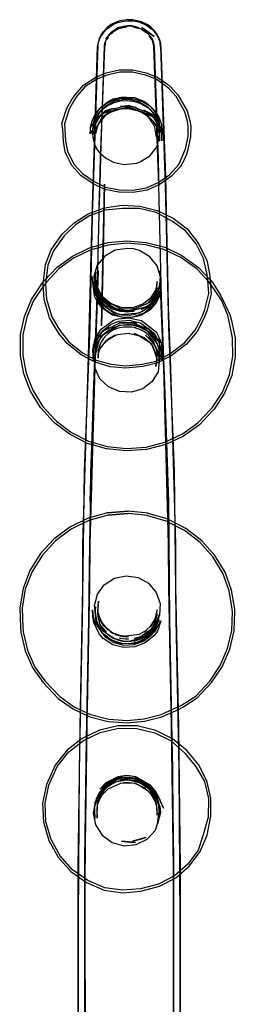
# Model space of a CAD drawing. Header units: centimetres. Extents: x -92 to 124, y -80 to 168.
# Tile 3 of 4: x -86 to -68, y 86 to 168. Entities that reach past the tile are written whole.
import ezdxf

# ---------------------------------------------------------------- set-up
doc = ezdxf.new("R2010")
doc.units = ezdxf.units.CM
doc.layers.get('0').update_dxf_attribs({"true_color": 0x5890e1})

msp = doc.modelspace()

# ---------------------------------------------------------------- linework, layer by layer
at = {"color": 18, "true_color": 0x000000}
for points in [[(-72.287, 80.811, 10.803), (-72.298, 93.426, 10.803), (-72.373, 105.927, 10.803), (-72.627, 118.295, 10.803), (-72.781, 130.483, 10.803), (-73.246, 142.423, 10.803), (-73.504, 154.131, 10.803), (-73.888, 165.604, 10.803), (-73.959, 166.047, 10.803), (-73.992, 166.126, 10.803), (-74.128, 166.444, 10.803), (-74.195, 166.589, 10.803), (-74.243, 166.681, 10.803), (-74.404, 166.889, 10.803), (-74.656, 167.156, 10.803), (-74.802, 167.273, 10.803), (-74.972, 167.392, 10.803), (-75.487, 167.652, 10.803), (-76.212, 167.821, 10.803), (-76.74, 167.824, 10.803), (-77.097, 167.765, 10.803), (-77.287, 167.73, 10.803), (-77.647, 167.604, 10.803), (-77.99, 167.426, 10.803), (-78.298, 167.201, 10.803), (-78.695, 166.787, 10.803), (-78.787, 166.64, 10.803), (-78.963, 166.317, 10.803), (-79.099, 165.832, 10.803), (-79.511, 154.115, 10.803), (-79.764, 142.445, 10.803), (-80.234, 130.476, 10.803), (-80.38, 118.302, 10.803), (-80.639, 105.927, 10.803), (-80.724, 93.423, 10.803), (-80.717, 80.812, 10.803)], [(-80.717, 83.363, 10.803), (-80.718, 93.753, 10.803), (-80.718, 97.71, 10.803), (-80.558, 109.385, 10.803), (-80.343, 120.928, 10.803), (-80.323, 124.483, 10.803), (-79.902, 139.02, 10.803), (-79.545, 152.395, 10.803), (-79.094, 165.708, 10.803), (-79.024, 166.04, 10.803), (-78.889, 166.385, 10.803), (-78.583, 166.824, 10.803), (-78.308, 167.106, 10.803), (-77.826, 167.424, 10.803), (-77.469, 167.581, 10.803), (-77.099, 167.678, 10.803), (-76.923, 167.708, 10.803), (-76.564, 167.738, 10.803), (-76.212, 167.73, 10.803), (-75.846, 167.663, 10.803), (-75.668, 167.621, 10.803), (-75.135, 167.399, 10.803), (-74.659, 167.067, 10.803), (-74.472, 166.867, 10.803), (-74.247, 166.595, 10.803), (-74.075, 166.281, 10.803), (-73.963, 165.959, 10.803), (-73.931, 165.824, 10.803), (-73.919, 165.591, 10.803), (-73.963, 165.959, 10.803), (-73.89, 165.526, 10.803), (-73.514, 154.904, 10.803), (-73.303, 144.153, 10.803), (-73.104, 139.028, 10.803), (-72.694, 124.48, 10.803), (-72.679, 120.948, 10.803), (-72.446, 109.389, 10.803), (-72.287, 97.719, 10.803), (-72.307, 93.764, 10.803), (-72.302, 84.525, 10.803)], [(-80.155, 80.807, 10.803), (-80.157, 93.416, 10.803), (-80.068, 105.925, 10.803), (-79.818, 118.285, 10.803), (-79.661, 130.469, 10.803), (-79.728, 128.075, 10.803), (-79.415, 137.694, 10.803), (-79.661, 130.469, 10.803), (-79.201, 142.419, 10.803), (-79.089, 147.153, 10.803), (-78.882, 156.431, 10.803), (-78.942, 154.115, 10.803), (-78.554, 165.609, 10.803), (-78.513, 165.861, 10.803), (-78.434, 166.113, 10.803), (-78.226, 166.481, 10.803), (-78.432, 166.246, 10.803), (-77.935, 166.81, 10.803), (-78.226, 166.481, 10.803), (-77.917, 166.812, 10.803), (-78.218, 166.534, 10.803), (-77.437, 167.143, 10.803), (-77.917, 166.812, 10.803), (-77.539, 167.059, 10.803), (-77.125, 167.231, 10.803), (-76.415, 167.303, 10.803), (-75.847, 167.208, 10.803), (-76.419, 167.337, 10.803), (-76.975, 167.258, 10.803), (-77.437, 167.143, 10.803), (-76.419, 167.337, 10.803), (-76.134, 167.275, 10.803), (-75.847, 167.208, 10.803), (-75.294, 166.955, 10.803), (-74.985, 166.708, 10.803), (-74.725, 166.402, 10.803), (-74.535, 165.988, 10.803), (-74.624, 166.263, 10.803), (-74.448, 165.664, 10.803), (-74.535, 165.988, 10.803), (-74.49, 165.819, 10.803), (-74.46, 165.574, 10.803), (-74.073, 154.114, 10.803), (-74.131, 156.431, 10.803), (-73.924, 147.153, 10.803), (-73.813, 142.42, 10.803), (-73.343, 130.464, 10.803), (-73.284, 128.075, 10.803), (-73.598, 137.694, 10.803), (-73.343, 130.464, 10.803), (-73.2, 118.289, 10.803), (-72.943, 105.924, 10.803), (-72.855, 93.418, 10.803), (-72.857, 80.807, 10.803)]]:
    msp.add_polyline3d(points, dxfattribs=at)
for points in [[(-77.138, 167.234, 10.803), (-77.799, 166.838, 10.803), (-78.028, 166.642, 10.803), (-77.871, 166.781, 10.803), (-77.799, 166.838, 10.803), (-77.671, 166.919, 10.803)], [(-77.261, 167.114, 10.803), (-77.111, 167.158, 10.803), (-76.769, 167.223, 10.803), (-77.118, 167.156, 10.803), (-76.691, 167.243, 10.803)], [(-76.975, 167.258, 10.803), (-77.26, 167.179, 10.803), (-77.125, 167.231, 10.803)], [(-75.901, 167.158, 10.803), (-75.705, 167.095, 10.803), (-76.134, 167.207, 10.803)], [(-74.738, 166.648, 10.803), (-75.455, 167.177, 10.803), (-74.448, 166.428, 10.803)], [(-75.43, 166.966, 10.803), (-75.141, 166.781, 10.803), (-75.058, 166.708, 10.803)], [(-78.373, 166.181, 10.803), (-78.31, 166.3, 10.803), (-78.222, 166.42, 10.803)], [(-74.85, 166.499, 10.803), (-74.624, 166.162, 10.803), (-74.561, 166.017, 10.803), (-74.64, 166.179, 10.803)], [(-74.119, 156.338, 10.803), (-74.081, 154.928, 10.803), (-74.46, 165.595, 10.803), (-74.561, 166.017, 10.803), (-74.492, 165.756, 10.803), (-74.448, 165.563, 10.803)], [(-79.54, 152.441, 10.803), (-79.118, 165.581, 10.803), (-79.094, 165.708, 10.803)], [(-78.993, 152.43, 10.803), (-78.552, 165.55, 10.803), (-78.894, 156.338, 10.803)], [(-78.552, 165.55, 10.803), (-78.543, 165.717, 10.803), (-78.476, 165.925, 10.803)], [(-82.056, 159.258, 10.803), (-81.646, 160.516, 10.803), (-81.239, 161.226, 10.803), (-80.977, 161.628, 10.803), (-80.293, 162.426, 10.803), (-79.255, 163.088, 10.803), (-78.396, 163.433, 10.803), (-77.311, 163.677, 10.803), (-76.203, 163.691, 10.803), (-75.11, 163.431, 10.803), (-74.189, 163.076, 10.803), (-73.344, 162.488, 10.803), (-73.086, 162.271, 10.803), (-72.484, 161.601, 10.803), (-71.727, 160.279, 10.803), (-71.507, 159.478, 10.803), (-71.429, 158.996, 10.803), (-71.445, 158.149, 10.803), (-71.674, 157.092, 10.803), (-71.773, 156.675, 10.803), (-72.174, 155.867, 10.803), (-72.267, 155.701, 10.803), (-73.02, 154.891, 10.803), (-73.947, 154.226, 10.803), (-75.017, 153.744, 10.803), (-76.184, 153.548, 10.803), (-77.359, 153.581, 10.803), (-78.528, 153.785, 10.803), (-79.471, 154.271, 10.803), (-80.487, 154.953, 10.803), (-81.235, 155.764, 10.803), (-81.722, 156.723, 10.803), (-81.796, 156.903, 10.803), (-81.944, 157.749, 10.803), (-81.977, 158.78, 10.803)], [(-79.166, 162.91, 10.803), (-80.162, 162.275, 10.803), (-80.819, 161.507, 10.803), (-81.069, 161.124, 10.803), (-81.464, 160.434, 10.803), (-81.859, 159.23, 10.803), (-81.755, 157.797, 10.803), (-81.606, 156.963, 10.803), (-81.075, 155.883, 10.803), (-80.353, 155.102, 10.803), (-79.388, 154.442, 10.803), (-78.464, 153.974, 10.803), (-77.34, 153.773, 10.803), (-76.201, 153.745, 10.803), (-75.076, 153.935, 10.803), (-74.048, 154.398, 10.803), (-73.151, 155.041, 10.803), (-72.424, 155.823, 10.803), (-72.342, 155.971, 10.803), (-71.864, 157.139, 10.803), (-71.643, 158.162, 10.803), (-71.626, 158.985, 10.803), (-71.701, 159.439, 10.803), (-71.913, 160.207, 10.803), (-72.643, 161.48, 10.803), (-73.224, 162.128, 10.803), (-73.47, 162.334, 10.803), (-74.28, 162.899, 10.803), (-75.17, 163.241, 10.803), (-76.226, 163.492, 10.803), (-77.288, 163.479, 10.803), (-78.334, 163.244, 10.803)], [(-76.547, 160.741, 10.803), (-78.501, 160.291, 10.803), (-79.718, 158.89, 10.803), (-78.91, 159.896, 10.803), (-79.716, 158.379, 10.803), (-79.67, 159.077, 10.803), (-79.523, 159.604, 10.803), (-79.262, 160.092, 10.803), (-78.892, 160.524, 10.803), (-78.426, 160.882, 10.803), (-77.881, 161.148, 10.803), (-77.278, 161.307, 10.803), (-76.643, 161.348, 10.803), (-76.007, 161.264, 10.803), (-75.399, 161.056, 10.803), (-74.854, 160.731, 10.803), (-74.397, 160.3, 10.803), (-74.056, 159.782, 10.803), (-73.854, 159.201, 10.803), (-73.824, 158.425, 10.803), (-73.997, 159.019, 10.803), (-73.641, 158.35, 10.803), (-74.651, 160.017, 10.803), (-76.547, 160.741, 10.803), (-75.932, 160.563, 10.803), (-77.225, 160.669, 10.803)], [(-75.4, 160.18, 10.803), (-76.584, 160.466, 10.803), (-77.198, 160.471, 10.803), (-78.301, 160.065, 10.803), (-78.78, 159.745, 10.803), (-79.535, 158.323, 10.803), (-79.48, 159.028, 10.803), (-79.343, 159.52, 10.803), (-79.099, 159.977, 10.803), (-78.754, 160.38, 10.803), (-78.318, 160.715, 10.803), (-77.808, 160.964, 10.803), (-77.244, 161.112, 10.803), (-76.65, 161.15, 10.803), (-76.055, 161.072, 10.803), (-75.486, 160.877, 10.803), (-74.975, 160.572, 10.803), (-74.547, 160.168, 10.803), (-74.227, 159.683, 10.803), (-74.038, 159.139, 10.803), (-74.008, 158.368, 10.803), (-74.168, 158.922, 10.803), (-74.495, 159.411, 10.803), (-74.909, 159.836, 10.803), (-75.4, 160.18, 10.803), (-76.556, 160.589, 10.803), (-74.707, 159.885, 10.803)], [(-78.839, 156.707, 10.803), (-79.205, 157.21, 10.803), (-79.342, 157.504, 10.803), (-79.471, 158.094, 10.803), (-79.48, 158.413, 10.803), (-79.472, 158.701, 10.803), (-79.466, 159.284, 10.803), (-79.356, 159.739, 10.803), (-79.151, 160.167, 10.803), (-78.825, 160.602, 10.803), (-78.328, 161.017, 10.803), (-77.888, 161.246, 10.803), (-77.479, 161.315, 10.803), (-76.72, 161.414, 10.803), (-77.888, 161.246, 10.803), (-77.072, 161.452, 10.803), (-76.737, 161.431, 10.803), (-76.392, 161.407, 10.803), (-76.061, 161.385, 10.803), (-75.289, 161.079, 10.803), (-75.017, 160.9, 10.803), (-74.661, 160.579, 10.803), (-74.301, 160.071, 10.803), (-74.267, 160.012, 10.803), (-74.092, 159.582, 10.803), (-74.026, 159.282, 10.803), (-74.007, 158.825, 10.803), (-74.055, 158.097, 10.803), (-74.231, 157.368, 10.803), (-74.299, 157.222, 10.803), (-74.882, 156.488, 10.803), (-75.568, 156.069, 10.803), (-75.905, 155.946, 10.803), (-76.911, 155.831, 10.803), (-77.734, 155.988, 10.803), (-78.459, 156.377, 10.803)], [(-79.268, 159.256, 10.803), (-79.112, 159.814, 10.803), (-78.873, 160.23, 10.803), (-78.805, 160.318, 10.803), (-78.6, 160.539, 10.803), (-78.468, 160.667, 10.803), (-78.239, 160.822, 10.803), (-77.825, 161.038, 10.803), (-78.468, 160.667, 10.803), (-78.027, 160.927, 10.803), (-77.825, 161.038, 10.803), (-77.666, 161.117, 10.803), (-77.372, 161.18, 10.803), (-77.057, 161.231, 10.803), (-76.735, 161.268, 10.803), (-76.418, 161.225, 10.803), (-75.951, 161.127, 10.803), (-75.663, 161.043, 10.803), (-75.003, 160.618, 10.803), (-74.802, 160.439, 10.803), (-74.618, 160.211, 10.803), (-74.385, 159.802, 10.803), (-74.285, 159.533, 10.803), (-74.209, 159.114, 10.803), (-74.244, 158.407, 10.803), (-74.254, 158.111, 10.803), (-74.379, 158.944, 10.803), (-74.495, 159.204, 10.803), (-74.934, 159.787, 10.803), (-75.164, 159.973, 10.803), (-75.819, 160.347, 10.803), (-76.768, 160.518, 10.803), (-77.702, 160.365, 10.803), (-78.502, 159.906, 10.803), (-79.052, 159.217, 10.803), (-79.16, 158.952, 10.803), (-79.281, 158.395, 10.803), (-79.279, 158.824, 10.803)], [(-78.91, 159.896, 10.803), (-78.4, 160.238, 10.803), (-77.841, 160.495, 10.803), (-78.501, 160.291, 10.803)], [(-78.462, 160.149, 10.803), (-76.556, 160.589, 10.803), (-77.198, 160.471, 10.803)], [(-74.783, 159.991, 10.803), (-74.343, 159.541, 10.803), (-74.651, 160.017, 10.803), (-75.31, 160.359, 10.803)], [(-74.038, 159.139, 10.803), (-73.998, 157.792, 10.803), (-73.994, 158.562, 10.803)], [(-73.807, 158.586, 10.803), (-73.812, 157.812, 10.803), (-73.854, 159.201, 10.803)], [(-78.798, 142.534, 10.803), (-78.542, 154.237, 10.803), (-78.676, 147.256, 10.803)], [(-69.879, 146.82, 10.803), (-69.81, 146.293, 10.803), (-69.743, 145.177, 10.803), (-70.065, 143.819, 10.803), (-70.286, 143.27, 10.803), (-70.757, 142.297, 10.803), (-70.91, 142.057, 10.803), (-71.786, 141.003, 10.803), (-73.048, 140.04, 10.803), (-74.218, 139.432, 10.803), (-75.395, 139.169, 10.803), (-76.78, 139.026, 10.803), (-78.074, 139.15, 10.803), (-79.321, 139.514, 10.803), (-80.462, 140.125, 10.803), (-81.622, 141.067, 10.803), (-82.281, 141.877, 10.803), (-82.573, 142.3, 10.803), (-83.081, 143.19, 10.803), (-83.53, 144.71, 10.803), (-83.623, 145.996, 10.803), (-83.424, 147.581, 10.803), (-82.936, 148.816, 10.803), (-82.031, 150.099, 10.803), (-81.057, 151.039, 10.803), (-79.881, 151.785, 10.803), (-78.542, 152.287, 10.803), (-77.101, 152.5, 10.803), (-75.64, 152.413, 10.803), (-74.208, 152.068, 10.803), (-72.879, 151.43, 10.803), (-71.732, 150.535, 10.803), (-70.828, 149.426, 10.803), (-70.206, 148.167, 10.803), (-70.104, 147.96, 10.803), (-70.737, 149.248, 10.803), (-70.828, 149.426, 10.803), (-70.104, 147.96, 10.803)], [(-70.007, 146.281, 10.803), (-70.067, 146.776, 10.803), (-70.385, 148.086, 10.803), (-70.909, 149.149, 10.803), (-70.99, 149.312, 10.803), (-71.868, 150.39, 10.803), (-72.924, 151.142, 10.803), (-74.275, 151.879, 10.803), (-75.67, 152.216, 10.803), (-77.054, 152.212, 10.803), (-78.492, 152.093, 10.803), (-79.794, 151.605, 10.803), (-80.938, 150.879, 10.803), (-81.887, 149.964, 10.803), (-82.758, 148.725, 10.803), (-83.232, 147.527, 10.803), (-83.423, 145.995, 10.803), (-83.333, 144.743, 10.803), (-82.898, 143.269, 10.803), (-82.405, 142.405, 10.803), (-82.123, 141.997, 10.803), (-81.481, 141.208, 10.803), (-80.354, 140.293, 10.803), (-79.246, 139.699, 10.803), (-78.036, 139.346, 10.803), (-76.777, 139.226, 10.803), (-75.429, 139.364, 10.803), (-74.288, 139.619, 10.803), (-73.152, 140.21, 10.803), (-71.926, 141.146, 10.803), (-71.074, 142.171, 10.803), (-70.926, 142.403, 10.803), (-70.468, 143.349, 10.803), (-70.254, 143.875, 10.803), (-69.942, 145.192, 10.803)], [(-83.831, 135.781, 10.803), (-84.654, 137.117, 10.803), (-85.21, 138.557, 10.803), (-85.481, 140.052, 10.803), (-85.488, 140.294, 10.803), (-85.475, 141.81, 10.803), (-85.161, 143.288, 10.803), (-84.573, 144.697, 10.803), (-83.72, 145.987, 10.803), (-83.493, 146.275, 10.803), (-82.443, 147.379, 10.803), (-81.195, 148.291, 10.803), (-79.79, 148.974, 10.803), (-78.267, 149.399, 10.803), (-76.691, 149.554, 10.803), (-75.107, 149.421, 10.803), (-73.574, 149.014, 10.803), (-72.149, 148.343, 10.803), (-70.773, 147.359, 10.803), (-69.796, 146.31, 10.803), (-69.603, 146.072, 10.803), (-68.954, 145.017, 10.803), (-68.189, 143.462, 10.803), (-68.102, 143.079, 10.803), (-67.768, 141.536, 10.803), (-67.749, 139.969, 10.803), (-68.042, 138.424, 10.803), (-68.634, 136.962, 10.803), (-69.502, 135.627, 10.803), (-69.617, 135.498, 10.803), (-70.711, 134.355, 10.803), (-72.017, 133.42, 10.803), (-73.491, 132.73, 10.803), (-75.082, 132.313, 10.803), (-76.733, 132.185, 10.803), (-78.37, 132.354, 10.803), (-79.938, 132.813, 10.803), (-81.38, 133.537, 10.803), (-82.646, 134.495, 10.803), (-82.754, 134.603, 10.803)], [(-81.279, 133.708, 10.803), (-79.867, 132.999, 10.803), (-78.333, 132.549, 10.803), (-76.73, 132.384, 10.803), (-75.114, 132.51, 10.803), (-73.557, 132.918, 10.803), (-72.114, 133.594, 10.803), (-70.836, 134.509, 10.803), (-69.766, 135.627, 10.803), (-69.661, 135.747, 10.803), (-68.812, 137.052, 10.803), (-68.233, 138.48, 10.803), (-67.947, 139.991, 10.803), (-67.966, 141.522, 10.803), (-68.293, 143.03, 10.803), (-68.377, 143.398, 10.803), (-68.889, 144.656, 10.803), (-69.761, 145.951, 10.803), (-69.948, 146.182, 10.803), (-70.904, 147.208, 10.803), (-72.249, 148.17, 10.803), (-73.642, 148.826, 10.803), (-75.141, 149.224, 10.803), (-76.69, 149.354, 10.803), (-78.231, 149.203, 10.803), (-79.719, 148.787, 10.803), (-81.093, 148.119, 10.803), (-82.314, 147.227, 10.803), (-83.341, 146.148, 10.803), (-83.561, 145.868, 10.803), (-84.395, 144.607, 10.803), (-84.969, 143.23, 10.803), (-85.276, 141.786, 10.803), (-85.289, 140.306, 10.803), (-85.283, 140.075, 10.803), (-85.018, 138.613, 10.803), (-84.474, 137.205, 10.803), (-83.67, 135.898, 10.803), (-82.616, 134.747, 10.803), (-82.518, 134.645, 10.803)], [(-78.476, 143.873, 10.803), (-78.083, 143.597, 10.803), (-77.171, 143.266, 10.803), (-76.683, 143.251, 10.803), (-76.193, 143.263, 10.803), (-75.79, 143.403, 10.803), (-75.281, 143.589, 10.803), (-74.559, 144.199, 10.803), (-74.279, 144.677, 10.803), (-74.044, 145.331, 10.803), (-73.998, 145.789, 10.803), (-73.989, 146.027, 10.803), (-74.182, 145.293, 10.803), (-74.014, 145.627, 10.803), (-73.915, 146.566, 10.803), (-74.187, 147.478, 10.803), (-74.796, 148.239, 10.803), (-75.658, 148.746, 10.803), (-76.149, 148.881, 10.803), (-76.657, 148.93, 10.803), (-77.658, 148.767, 10.803), (-78.526, 148.279, 10.803), (-79.144, 147.532, 10.803), (-79.428, 146.626, 10.803), (-79.339, 145.684, 10.803), (-79.096, 145.187, 10.803), (-79.364, 146.076, 10.803), (-79.363, 145.581, 10.803), (-79.33, 146.27, 10.803), (-79.268, 146.992, 10.803), (-79.363, 145.581, 10.803), (-79.245, 145.026, 10.803), (-79.067, 144.6, 10.803), (-78.807, 144.212, 10.803)], [(-79.338, 139.044, 10.803), (-79.758, 124.501, 10.803), (-79.788, 120.948, 10.803), (-79.828, 118.264, 10.803), (-79.758, 124.501, 10.803), (-79.624, 131.414, 10.803), (-79.415, 137.623, 10.803), (-79.072, 147.07, 10.803)], [(-78.811, 144.076, 10.803), (-77.876, 143.429, 10.803), (-76.71, 143.188, 10.803), (-75.614, 143.374, 10.803), (-74.717, 143.914, 10.803), (-74.313, 144.373, 10.803), (-74.013, 145.052, 10.803), (-74.969, 144.174, 10.803), (-75.508, 143.897, 10.803), (-74.891, 144.16, 10.803), (-76.689, 143.648, 10.803), (-77.903, 143.902, 10.803), (-79.273, 145.036, 10.803), (-79.585, 146.633, 10.803), (-79.53, 146.1, 10.803), (-79.396, 145.013, 10.803), (-79.15, 144.514, 10.803)], [(-79.188, 145.147, 10.803), (-77.862, 144.048, 10.803), (-78.684, 144.724, 10.803), (-77.242, 143.946, 10.803), (-76.125, 143.93, 10.803), (-75.079, 144.341, 10.803), (-74.637, 144.7, 10.803), (-74.051, 145.629, 10.803), (-74.47, 144.493, 10.803), (-74.849, 144.063, 10.803), (-75.683, 143.562, 10.803), (-77.259, 143.448, 10.803), (-77.798, 143.613, 10.803), (-78.669, 144.216, 10.803), (-79.216, 145.092, 10.803), (-79.333, 145.588, 10.803), (-79.394, 146.642, 10.803), (-79.012, 145.136, 10.803), (-78.684, 144.724, 10.803)], [(-72.857, 93.76, 10.803), (-72.856, 97.72, 10.803), (-73.017, 109.398, 10.803), (-73.235, 120.945, 10.803), (-73.257, 124.498, 10.803), (-73.661, 139.051, 10.803), (-73.865, 144.177, 10.803), (-73.941, 147.07, 10.803), (-73.598, 137.622, 10.803), (-73.274, 128.014, 10.803), (-73.184, 118.264, 10.803), (-72.978, 108.392, 10.803), (-72.84, 98.426, 10.803), (-72.839, 88.389, 10.803), (-72.838, 78.304, 10.803), (-72.842, 75.268, 10.803), (-72.853, 84.533, 10.803)], [(-77.128, 143.448, 10.803), (-76.456, 143.417, 10.803), (-76.015, 143.493, 10.803), (-75.401, 143.743, 10.803), (-75.044, 143.993, 10.803), (-74.715, 144.324, 10.803), (-74.385, 144.876, 10.803), (-74.293, 145.158, 10.803), (-74.2, 146.194, 10.803), (-74.243, 145.771, 10.803), (-74.368, 145.363, 10.803), (-74.193, 145.702, 10.803), (-74.849, 144.647, 10.803), (-74.621, 144.918, 10.803), (-75.325, 144.332, 10.803), (-76.212, 144.024, 10.803), (-77.16, 144.034, 10.803), (-78.042, 144.362, 10.803), (-78.74, 144.963, 10.803), (-78.369, 144.596, 10.803), (-78.787, 145.012, 10.803), (-78.74, 144.963, 10.803), (-79.158, 145.756, 10.803), (-78.92, 145.283, 10.803), (-79.063, 145.595, 10.803), (-79.178, 146.321, 10.803), (-79.175, 145.812, 10.803), (-79.164, 145.599, 10.803), (-79.08, 145.179, 10.803), (-78.781, 144.512, 10.803), (-79.024, 145.057, 10.803), (-78.861, 144.668, 10.803), (-78.781, 144.512, 10.803), (-78.357, 144.057, 10.803), (-78.147, 143.869, 10.803), (-77.56, 143.564, 10.803)], [(-78.501, 144.447, 10.803), (-78.891, 144.834, 10.803), (-79.096, 145.187, 10.803)], [(-74.865, 144.414, 10.803), (-74.387, 144.942, 10.803), (-74.473, 144.786, 10.803)], [(-74.313, 144.373, 10.803), (-73.87, 145.551, 10.803), (-74.035, 144.914, 10.803)], [(-77.66, 143.954, 10.803), (-76.686, 143.776, 10.803), (-75.71, 143.937, 10.803), (-76.179, 143.827, 10.803), (-76.686, 143.776, 10.803), (-77.197, 143.837, 10.803), (-77.66, 143.954, 10.803), (-78.501, 144.447, 10.803), (-78.143, 144.189, 10.803)], [(-78.382, 144.213, 10.803), (-77.858, 143.93, 10.803), (-77.284, 143.751, 10.803), (-77.903, 143.902, 10.803)], [(-78.042, 144.362, 10.803), (-77.588, 144.139, 10.803), (-78.369, 144.596, 10.803)], [(-76.689, 143.648, 10.803), (-77.284, 143.751, 10.803), (-76.089, 143.734, 10.803)], [(-77.368, 142.731, 10.803), (-78.657, 142.092, 10.803), (-78.204, 142.432, 10.803), (-78.894, 141.852, 10.803), (-79.164, 141.48, 10.803), (-79.484, 140.595, 10.803), (-79.458, 139.615, 10.803), (-79.512, 140.542, 10.803), (-79.314, 141.488, 10.803), (-78.825, 142.261, 10.803), (-77.791, 142.981, 10.803), (-77.407, 143.106, 10.803), (-76.495, 143.182, 10.803), (-76.167, 143.112, 10.803), (-75.498, 142.958, 10.803), (-75.251, 142.777, 10.803), (-74.261, 142, 10.803), (-73.827, 141.086, 10.803), (-73.787, 140.067, 10.803), (-73.831, 139.607, 10.803), (-73.824, 140.634, 10.803), (-73.675, 139.923, 10.803), (-74.111, 141.456, 10.803), (-73.973, 141.126, 10.803), (-74.946, 142.32, 10.803), (-74.858, 142.233, 10.803), (-76.348, 142.793, 10.803)], [(-79.323, 139.014, 10.803), (-79.364, 139.951, 10.803), (-79.287, 140.286, 10.803), (-79.217, 140.739, 10.803), (-79.06, 141.173, 10.803), (-78.821, 141.572, 10.803), (-78.507, 141.922, 10.803), (-78.13, 142.211, 10.803), (-77.703, 142.43, 10.803), (-77.239, 142.572, 10.803), (-76.756, 142.63, 10.803), (-76.268, 142.604, 10.803), (-76.033, 142.583, 10.803), (-75.794, 142.495, 10.803), (-75.142, 142.182, 10.803), (-75.428, 142.296, 10.803), (-75.185, 142.205, 10.803), (-75.142, 142.182, 10.803), (-74.951, 142.062, 10.803), (-74.458, 141.529, 10.803), (-74.336, 141.355, 10.803), (-74.076, 140.713, 10.803), (-74.032, 140.488, 10.803), (-74.006, 140.004, 10.803), (-74.049, 139.277, 10.803), (-74.112, 138.738, 10.803), (-74.601, 137.924, 10.803), (-75.371, 137.333, 10.803), (-76.317, 137.044, 10.803), (-77.313, 137.097, 10.803), (-78.222, 137.484, 10.803), (-78.924, 138.153, 10.803)], [(-77.721, 142.457, 10.803), (-78.74, 141.726, 10.803), (-78.991, 141.381, 10.803), (-79.319, 140.104, 10.803), (-79.317, 140.526, 10.803), (-79.133, 141.406, 10.803), (-78.677, 142.126, 10.803), (-78.06, 142.626, 10.803), (-77.355, 142.914, 10.803), (-76.506, 142.984, 10.803), (-76.197, 142.918, 10.803), (-75.576, 142.775, 10.803), (-75.342, 142.606, 10.803), (-74.422, 141.883, 10.803), (-74.019, 141.032, 10.803), (-73.981, 140.082, 10.803), (-74.026, 139.636, 10.803), (-74.02, 140.592, 10.803), (-74.158, 141.05, 10.803), (-75.064, 142.161, 10.803), (-75.942, 142.56, 10.803), (-77.315, 142.584, 10.803), (-76.364, 142.626, 10.803), (-77.341, 142.565, 10.803), (-78.902, 141.627, 10.803)], [(-74.912, 141.764, 10.803), (-75.257, 142.037, 10.803), (-75.447, 142.139, 10.803), (-75.859, 142.314, 10.803), (-76.077, 142.388, 10.803), (-75.669, 142.242, 10.803), (-75.447, 142.139, 10.803), (-76.077, 142.388, 10.803), (-76.297, 142.415, 10.803), (-76.959, 142.424, 10.803), (-76.973, 142.422, 10.803), (-77.412, 142.329, 10.803), (-77.823, 142.173, 10.803), (-78.018, 142.051, 10.803), (-78.155, 141.94, 10.803), (-78.52, 141.628, 10.803), (-78.657, 141.46, 10.803), (-78.878, 141.092, 10.803), (-79.066, 140.483, 10.803), (-79.069, 139.848, 10.803), (-79.067, 140.189, 10.803), (-78.921, 140.592, 10.803), (-78.406, 141.288, 10.803), (-77.658, 141.761, 10.803), (-78.282, 141.393, 10.803), (-77.471, 141.809, 10.803), (-76.553, 141.921, 10.803), (-75.652, 141.713, 10.803), (-74.891, 141.213, 10.803), (-74.65, 140.982, 10.803), (-75.277, 141.529, 10.803), (-76.102, 141.881, 10.803), (-75.652, 141.713, 10.803), (-75.277, 141.529, 10.803), (-74.891, 141.213, 10.803), (-74.595, 140.874, 10.803), (-74.163, 139.64, 10.803), (-74.281, 140.141, 10.803), (-74.65, 140.982, 10.803), (-74.595, 140.874, 10.803), (-74.281, 140.141, 10.803), (-74.239, 139.787, 10.803), (-74.308, 139.157, 10.803), (-74.206, 140.012, 10.803), (-74.225, 140.436, 10.803), (-74.268, 140.66, 10.803), (-74.506, 141.24, 10.803), (-74.519, 141.262, 10.803)], [(-77.362, 142.774, 10.803), (-75.89, 142.748, 10.803), (-76.348, 142.793, 10.803)], [(-75.379, 142.351, 10.803), (-75.942, 142.56, 10.803), (-76.364, 142.626, 10.803), (-75.379, 142.351, 10.803), (-75.064, 142.161, 10.803), (-74.541, 141.749, 10.803)], [(-79.479, 140.913, 10.803), (-79.164, 141.48, 10.803), (-78.996, 141.753, 10.803)], [(-75.162, 141.742, 10.803), (-74.478, 141.037, 10.803), (-74.242, 140.632, 10.803), (-74.023, 139.737, 10.803), (-74.037, 140.132, 10.803), (-74.194, 140.58, 10.803), (-74.478, 141.037, 10.803), (-74.753, 141.359, 10.803)], [(-78.877, 140.728, 10.803), (-78.282, 141.393, 10.803), (-78.406, 141.288, 10.803)], [(-72.45, 110.835, 10.803), (-72.084, 111.02, 10.803), (-70.887, 111.777, 10.803), (-69.701, 113.052, 10.803), (-68.828, 114.358, 10.803), (-68.204, 115.796, 10.803), (-67.848, 117.324, 10.803), (-67.794, 118.899, 10.803), (-67.799, 119.119, 10.803), (-68.049, 120.672, 10.803), (-68.598, 122.168, 10.803), (-69.43, 123.545, 10.803), (-70.518, 124.764, 10.803), (-71.826, 125.782, 10.803), (-73.317, 126.548, 10.803), (-73.375, 126.566, 10.803), (-74.932, 127.03, 10.803), (-74.954, 127.034, 10.803), (-76.593, 127.21, 10.803), (-78.238, 127.074, 10.803), (-78.291, 127.068, 10.803), (-76.608, 127.211, 10.803), (-76.593, 127.21, 10.803), (-78.291, 127.068, 10.803), (-79.907, 126.625, 10.803), (-81.401, 125.893, 10.803), (-82.725, 124.91, 10.803), (-83.838, 123.707, 10.803), (-84.699, 122.322, 10.803), (-85.274, 120.81, 10.803), (-85.546, 119.223, 10.803), (-85.488, 117.616, 10.803), (-85.446, 117.211, 10.803), (-85.095, 115.67, 10.803), (-84.46, 114.225, 10.803), (-83.622, 113.067, 10.803), (-82.375, 111.736, 10.803), (-81.117, 110.847, 10.803), (-79.758, 110.23, 10.803), (-78.235, 109.834, 10.803), (-76.667, 109.709, 10.803), (-75.241, 109.856, 10.803), (-73.802, 110.224, 10.803)], [(-71.017, 111.929, 10.803), (-69.858, 113.174, 10.803), (-69.005, 114.451, 10.803), (-68.394, 115.858, 10.803), (-68.046, 117.351, 10.803), (-67.993, 118.89, 10.803), (-67.997, 119.101, 10.803), (-68.242, 120.619, 10.803), (-68.778, 122.081, 10.803), (-69.592, 123.427, 10.803), (-70.656, 124.62, 10.803), (-71.935, 125.615, 10.803), (-73.393, 126.364, 10.803), (-73.446, 126.383, 10.803), (-74.972, 126.836, 10.803), (-74.991, 126.841, 10.803), (-76.596, 127.013, 10.803), (-78.206, 126.88, 10.803), (-78.255, 126.873, 10.803), (-76.61, 127.012, 10.803), (-76.596, 127.013, 10.803), (-78.255, 126.873, 10.803), (-79.834, 126.439, 10.803), (-81.295, 125.724, 10.803), (-82.591, 124.763, 10.803), (-83.678, 123.585, 10.803), (-84.521, 122.232, 10.803), (-85.083, 120.753, 10.803), (-85.349, 119.203, 10.803), (-85.293, 117.631, 10.803), (-85.25, 117.243, 10.803), (-84.907, 115.736, 10.803), (-84.286, 114.323, 10.803), (-83.465, 113.189, 10.803), (-82.247, 111.889, 10.803), (-81.018, 111.02, 10.803), (-79.689, 110.417, 10.803), (-78.201, 110.03, 10.803), (-76.667, 109.908, 10.803), (-75.272, 110.051, 10.803), (-73.864, 110.412, 10.803), (-72.543, 111.009, 10.803), (-72.187, 111.188, 10.803)], [(-79.108, 117.8, 10.803), (-79.242, 118.453, 10.803), (-79.37, 119.409, 10.803), (-79.133, 120.345, 10.803), (-78.561, 121.133, 10.803), (-77.732, 121.667, 10.803), (-76.758, 121.876, 10.803), (-75.77, 121.73, 10.803), (-74.903, 121.25, 10.803), (-74.272, 120.5, 10.803), (-73.963, 119.581, 10.803), (-74.018, 118.619, 10.803), (-74.43, 117.742, 10.803), (-74.148, 118.343, 10.803), (-74.046, 118.648, 10.803), (-74.111, 118.199, 10.803), (-74.271, 117.754, 10.803), (-74.518, 117.33, 10.803), (-74.666, 117.144, 10.803), (-75.014, 116.815, 10.803), (-75.21, 116.676, 10.803), (-75.866, 116.37, 10.803), (-76.099, 116.322, 10.803), (-76.349, 116.273, 10.803), (-76.585, 116.25, 10.803), (-77.071, 116.278, 10.803), (-77.311, 116.324, 10.803), (-77.545, 116.405, 10.803), (-77.989, 116.587, 10.803), (-78.195, 116.714, 10.803), (-78.567, 117.02, 10.803), (-78.73, 117.196, 10.803), (-79.001, 117.588, 10.803), (-79.108, 117.8, 10.803), (-79.255, 118.648, 10.803), (-79.297, 118.882, 10.803), (-79.301, 119.333, 10.803), (-79.319, 118.951, 10.803), (-79.301, 118.48, 10.803)], [(-78.926, 117.883, 10.803), (-78.827, 117.686, 10.803), (-78.576, 117.324, 10.803), (-78.26, 117.012, 10.803), (-77.89, 116.761, 10.803), (-77.48, 116.589, 10.803), (-77.042, 116.474, 10.803), (-76.816, 116.465, 10.803), (-76.367, 116.466, 10.803), (-76.143, 116.512, 10.803), (-75.716, 116.636, 10.803), (-75.538, 116.739, 10.803), (-75.139, 116.972, 10.803), (-74.817, 117.276, 10.803), (-74.679, 117.448, 10.803), (-74.456, 117.825, 10.803), (-74.32, 118.228, 10.803), (-74.265, 118.45, 10.803), (-74.2, 119.06, 10.803), (-74.418, 118.212, 10.803), (-74.204, 118.678, 10.803), (-74.587, 117.863, 10.803), (-74.783, 117.659, 10.803), (-74.418, 118.212, 10.803), (-74.587, 117.863, 10.803), (-75.249, 117.238, 10.803), (-75.108, 117.353, 10.803), (-75.691, 117.016, 10.803), (-75.659, 117.024, 10.803), (-77.029, 116.857, 10.803), (-77.906, 117.153, 10.803), (-78.615, 117.735, 10.803), (-78.255, 117.401, 10.803), (-78.825, 118.082, 10.803), (-79.102, 118.915, 10.803), (-79.05, 119.788, 10.803), (-79.123, 118.729, 10.803), (-79.105, 118.512, 10.803)], [(-78.369, 116.806, 10.803), (-77.493, 116.372, 10.803), (-77.02, 116.274, 10.803), (-76.037, 116.308, 10.803), (-75.118, 116.644, 10.803), (-74.364, 117.283, 10.803), (-73.887, 118.151, 10.803), (-74.177, 117.298, 10.803), (-74.461, 116.911, 10.803), (-75.185, 116.323, 10.803), (-76.046, 115.996, 10.803), (-76.968, 115.944, 10.803), (-77.862, 116.177, 10.803), (-78.654, 116.696, 10.803), (-78.989, 117.069, 10.803), (-79.439, 118.003, 10.803), (-79.521, 118.534, 10.803), (-79.535, 119.048, 10.803), (-79.484, 118.512, 10.803), (-79.331, 118.007, 10.803), (-78.746, 117.132, 10.803)], [(-78.519, 116.843, 10.803), (-77.78, 116.359, 10.803), (-76.947, 116.142, 10.803), (-76.088, 116.19, 10.803), (-75.285, 116.496, 10.803), (-74.612, 117.042, 10.803), (-74.347, 117.403, 10.803), (-74.108, 118.17, 10.803), (-74.297, 117.754, 10.803), (-74.878, 117.062, 10.803), (-76.086, 116.465, 10.803), (-75.197, 116.805, 10.803), (-74.483, 117.41, 10.803), (-74.044, 118.231, 10.803), (-74.297, 117.754, 10.803), (-74.483, 117.41, 10.803), (-74.878, 117.062, 10.803), (-75.197, 116.805, 10.803), (-76.537, 116.451, 10.803), (-76.995, 116.471, 10.803), (-77.86, 116.73, 10.803), (-78.611, 117.273, 10.803), (-78.924, 117.656, 10.803), (-79.166, 118.095, 10.803), (-79.351, 119.067, 10.803), (-79.252, 118.062, 10.803), (-79.081, 117.6, 10.803)], [(-80.005, 109.402, 10.803), (-80.16, 97.721, 10.803), (-80.158, 93.762, 10.803), (-80.155, 83.369, 10.803), (-80.155, 72.934, 10.803), (-80.017, 62.475, 10.803), (-79.92, 52.028, 10.803), (-79.976, 57.69, 10.803), (-80.116, 68.187, 10.803), (-80.155, 72.934, 10.803), (-80.173, 78.304, 10.803), (-80.172, 88.39, 10.803), (-80.171, 98.426, 10.803), (-80.034, 108.392, 10.803), (-79.828, 118.264, 10.803)], [(-78.825, 118.082, 10.803), (-79.059, 118.524, 10.803), (-78.615, 117.735, 10.803)], [(-78.764, 117.604, 10.803), (-78.871, 117.779, 10.803), (-78.382, 117.247, 10.803)], [(-77.469, 116.964, 10.803), (-78.075, 117.266, 10.803), (-77.906, 117.153, 10.803)], [(-75.614, 116.832, 10.803), (-74.634, 117.525, 10.803), (-75.143, 117.069, 10.803), (-75.614, 116.832, 10.803), (-76.081, 116.688, 10.803), (-76.06, 116.691, 10.803)], [(-78.26, 117.012, 10.803), (-77.67, 116.67, 10.803), (-78.054, 116.883, 10.803)], [(-76.574, 116.829, 10.803), (-77.469, 116.964, 10.803), (-77.029, 116.857, 10.803)], [(-77.299, 116.706, 10.803), (-76.568, 116.63, 10.803), (-77.058, 116.659, 10.803)], [(-77.417, 109.47, 10.803), (-78.959, 109.124, 10.803), (-80.392, 108.439, 10.803), (-81.637, 107.453, 10.803), (-82.628, 106.212, 10.803), (-83.339, 104.636, 10.803), (-83.654, 103.094, 10.803), (-83.575, 101.513, 10.803), (-83.133, 99.996, 10.803), (-82.363, 98.617, 10.803), (-81.312, 97.435, 10.803), (-80.023, 96.515, 10.803), (-78.564, 95.903, 10.803), (-77.023, 95.678, 10.803), (-75.546, 95.808, 10.803), (-74.015, 96.215, 10.803), (-72.668, 96.921, 10.803), (-71.517, 97.896, 10.803), (-70.653, 99.1, 10.803), (-70.066, 100.45, 10.803), (-69.761, 102.017, 10.803), (-69.773, 103.491, 10.803), (-70.107, 104.934, 10.803), (-70.787, 106.277, 10.803), (-71.746, 107.448, 10.803), (-72.939, 108.403, 10.803), (-74.321, 109.093, 10.803), (-75.845, 109.462, 10.803)], [(-69.971, 103.466, 10.803), (-69.979, 101.915, 10.803), (-70.393, 100.453, 10.803), (-70.826, 99.201, 10.803), (-71.663, 98.032, 10.803), (-72.781, 97.085, 10.803), (-74.09, 96.4, 10.803), (-75.577, 96.002, 10.803), (-77.047, 95.904, 10.803), (-78.509, 96.095, 10.803), (-79.925, 96.689, 10.803), (-81.178, 97.583, 10.803), (-82.2, 98.733, 10.803), (-82.949, 100.073, 10.803), (-83.378, 101.547, 10.803), (-83.455, 103.081, 10.803), (-83.149, 104.578, 10.803), (-82.458, 106.106, 10.803), (-81.495, 107.312, 10.803), (-80.285, 108.27, 10.803), (-78.893, 108.936, 10.803), (-77.394, 109.272, 10.803), (-75.869, 109.264, 10.803), (-74.39, 108.906, 10.803), (-73.048, 108.236, 10.803), (-71.914, 107.204, 10.803), (-70.977, 106.06, 10.803), (-70.295, 104.866, 10.803)], [(-80.169, 98.467, 10.803), (-80.035, 108.44, 10.803), (-80.078, 105.93, 10.803)], [(-72.977, 108.44, 10.803), (-72.842, 98.467, 10.803), (-72.943, 105.927, 10.803)], [(-74.284, 103.729, 10.803), (-74.548, 104.144, 10.803), (-74.722, 104.366, 10.803), (-74.884, 104.505, 10.803), (-75.111, 104.687, 10.803), (-75.282, 104.798, 10.803), (-75.964, 105.093, 10.803), (-75.111, 104.687, 10.803), (-75.979, 105.108, 10.803), (-76.456, 105.194, 10.803), (-76.941, 105.193, 10.803), (-77.437, 105.09, 10.803), (-77.662, 105.039, 10.803), (-78.08, 104.812, 10.803), (-78.32, 104.653, 10.803), (-78.685, 104.323, 10.803), (-78.08, 104.812, 10.803), (-78.466, 104.523, 10.803), (-78.685, 104.323, 10.803), (-78.983, 103.932, 10.803), (-79.202, 103.494, 10.803), (-79.336, 103.023, 10.803), (-79.364, 102.793, 10.803), (-79.379, 102.536, 10.803), (-79.355, 101.815, 10.803), (-79.364, 102.793, 10.803), (-79.013, 103.707, 10.803), (-78.35, 104.433, 10.803), (-77.693, 104.81, 10.803), (-77.962, 104.719, 10.803), (-78.35, 104.433, 10.803), (-78.769, 104.111, 10.803), (-79.298, 103.256, 10.803), (-79.478, 102.269, 10.803), (-79.283, 101.284, 10.803), (-78.74, 100.435, 10.803), (-77.922, 99.835, 10.803), (-76.941, 99.565, 10.803), (-75.928, 99.663, 10.803), (-75.02, 100.115, 10.803), (-74.34, 100.86, 10.803), (-74.177, 101.373, 10.803), (-74.02, 102.371, 10.803), (-74.07, 102.856, 10.803), (-74.193, 103.295, 10.803), (-74.435, 103.759, 10.803), (-74.723, 104.123, 10.803), (-75.52, 104.708, 10.803), (-76.477, 104.97, 10.803), (-77.218, 104.947, 10.803), (-76.985, 104.999, 10.803), (-76.477, 104.97, 10.803), (-75.97, 104.912, 10.803), (-75.52, 104.708, 10.803), (-75.055, 104.47, 10.803), (-74.723, 104.123, 10.803), (-74.363, 103.732, 10.803), (-73.988, 102.799, 10.803), (-73.937, 102.298, 10.803), (-74.177, 101.373, 10.803), (-74.007, 102.303, 10.803), (-74.009, 102.792, 10.803), (-74.063, 103.08, 10.803), (-74.103, 103.273, 10.803), (-74.201, 103.546, 10.803)], [(-76.565, 105.009, 10.803), (-77.824, 104.782, 10.803), (-78.345, 104.482, 10.803), (-78.774, 104.092, 10.803), (-79.333, 103.102, 10.803), (-78.983, 103.806, 10.803), (-78.678, 104.247, 10.803), (-77.936, 104.857, 10.803), (-77.396, 105.073, 10.803), (-76.691, 105.161, 10.803), (-76.014, 105.061, 10.803), (-75.399, 104.8, 10.803), (-74.879, 104.416, 10.803), (-74.479, 103.955, 10.803), (-74.219, 103.452, 10.803), (-74.127, 103.233, 10.803), (-74.405, 103.777, 10.803), (-74.807, 104.257, 10.803), (-75.915, 104.896, 10.803), (-75.211, 104.765, 10.803), (-77.24, 105.124, 10.803)], [(-75.168, 104.309, 10.803), (-75.607, 104.528, 10.803), (-75.032, 104.145, 10.803), (-74.735, 103.838, 10.803), (-74.375, 103.217, 10.803), (-74.267, 102.818, 10.803), (-74.207, 102.098, 10.803), (-74.206, 102.32, 10.803), (-74.257, 103.037, 10.803), (-74.295, 103.218, 10.803), (-74.463, 103.64, 10.803), (-74.867, 104.229, 10.803), (-75.196, 104.503, 10.803), (-75.588, 104.74, 10.803), (-76.021, 104.928, 10.803), (-76.47, 104.985, 10.803), (-76.93, 104.984, 10.803), (-77.381, 104.9, 10.803), (-77.809, 104.735, 10.803), (-78.199, 104.496, 10.803), (-78.34, 104.375, 10.803), (-78.537, 104.19, 10.803), (-78.812, 103.829, 10.803), (-79.015, 103.423, 10.803), (-79.139, 102.987, 10.803), (-79.174, 102.563, 10.803), (-79.164, 101.844, 10.803), (-79.121, 102.973, 10.803), (-78.847, 103.599, 10.803), (-79.124, 103.178, 10.803), (-78.717, 103.788, 10.803), (-78.232, 104.273, 10.803), (-77.186, 104.735, 10.803), (-76.495, 104.771, 10.803), (-76.967, 104.803, 10.803), (-76.021, 104.722, 10.803)], [(-74.674, 104.403, 10.803), (-74.244, 103.89, 10.803), (-73.677, 102.661, 10.803), (-74.042, 103.526, 10.803), (-74.325, 104.069, 10.803), (-74.752, 104.56, 10.803), (-75.965, 105.249, 10.803), (-76.69, 105.356, 10.803), (-77.443, 105.263, 10.803), (-78.439, 104.758, 10.803), (-78.918, 104.226, 10.803), (-78.459, 104.644, 10.803), (-77.901, 104.965, 10.803), (-77.254, 105.247, 10.803), (-75.819, 105.161, 10.803), (-76.554, 105.207, 10.803), (-75.859, 105.086, 10.803), (-75.222, 104.812, 10.803)], [(-78.32, 104.653, 10.803), (-77.662, 105.039, 10.803), (-77.899, 104.912, 10.803)], [(-76.021, 104.722, 10.803), (-75.607, 104.528, 10.803), (-76.044, 104.708, 10.803), (-76.495, 104.771, 10.803)], [(-75.136, 100.25, 10.803), (-76.223, 99.954, 10.803), (-75.569, 100.109, 10.803)], [(-77.135, 99.948, 10.803), (-76.453, 99.855, 10.803), (-75.982, 99.829, 10.803)]]:
    msp.add_polyline3d(points, close=True, dxfattribs=at)

doc.saveas('drawing.dxf')
